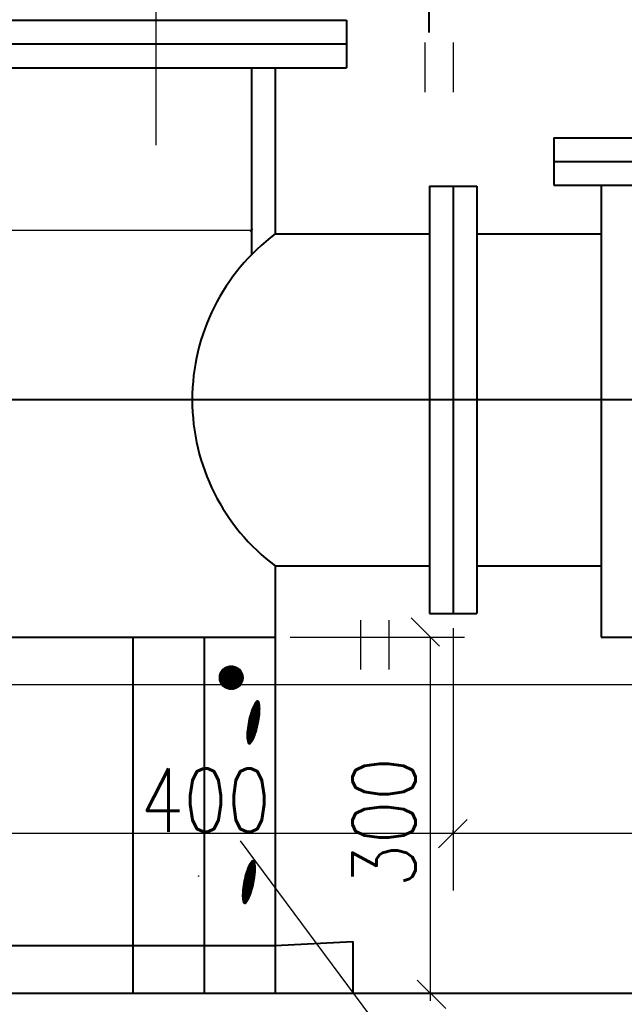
# Model space of a CAD drawing. Header units: millimetres. Extents: x -3143211 to -2549809, y 1060331 to 1341741.
# Tile 46 of 131: x -3034638 to -3030968, y 1099711 to 1105686. Entities that reach past the tile are written whole.
import ezdxf

# ---------------------------------------------------------------- set-up
doc = ezdxf.new("R2010")
doc.units = ezdxf.units.MM
for name, color, linetype in [('7', 2, 'Continuous'), ('8', 2, 'Continuous'), ('PUMP', 1, 'Continuous'), ('размер', 34, 'Continuous')]:
    doc.layers.add(name, color=color, linetype=linetype)
doc.styles.add('STANDART', font='TXT.SHX', dxfattribs={"width": 0.8})

# ---------------------------------------------------------------- blocks, each defined once
blk = doc.blocks.new('_Oblique')
at = {"color": 0, "linetype": 'ByBlock', "lineweight": -2}
blk.add_line((-0.5, -0.5), (0.5, 0.5), dxfattribs=at)

msp = doc.modelspace()

# ---------------------------------------------------------------- linework, layer by layer
at = {"lineweight": 40}
for p, q in [((-3032155.10455, 1106259.09826), (-3032155.10455, 1105609.05487)), ((-3037262.40657, 1105683.09826), (-3032654.40657, 1105683.09826)), ((-3032654.40657, 1105683.09826), (-3032654.40657, 1105395.09826)), ((-3037262.40657, 1105539.09826), (-3032654.40657, 1105539.09826)), ((-3037262.40657, 1105395.09826), (-3032654.40657, 1105395.09826)), ((-3033230.40657, 1105395.09826), (-3033230.40657, 1104261.02342)), ((-3033086.40657, 1105395.09826), (-3033086.40657, 1104387.09826)), ((-3033230.40657, 1105305.09826), (-3033230.40657, 1104408.72931)), ((-3031395.58325, 1104969.52231), (-3028803.58325, 1104969.52231)), ((-3031395.58325, 1104969.52231), (-3031395.58325, 1104681.52231)), ((-3031395.58325, 1104825.52231), (-3028803.58325, 1104825.52231)), ((-3032150.40657, 1104675.09826), (-3032150.40657, 1102083.09826)), ((-3032150.40657, 1104675.09826), (-3031862.40657, 1104675.09826)), ((-3032006.40657, 1104675.09826), (-3032006.40657, 1102083.09826)), ((-3031862.40657, 1104675.09826), (-3031862.40657, 1102083.09826)), ((-3031395.58325, 1104681.52231), (-3028803.58325, 1104681.52231)), ((-3031107.58325, 1104681.52231), (-3031107.58325, 1101939.09826)), ((-3033086.40657, 1104387.09826), (-3032150.40657, 1104387.09826)), ((-3031862.40657, 1104387.09826), (-3031107.58325, 1104387.09826)), ((-3026102.40657, 1103379.09826), (-3038990.40657, 1103379.09826)), ((-3033086.40657, 1102371.09826), (-3032150.40657, 1102371.09826)), ((-3033086.40657, 1102371.09826), (-3033086.40657, 1099779.09826)), ((-3031862.40657, 1102371.09826), (-3031107.58325, 1102371.09826)), ((-3032150.40657, 1102083.09826), (-3031862.40657, 1102083.09826)), ((-3036830.40657, 1101939.09826), (-3033086.40657, 1101939.09826)), ((-3033950.40657, 1101939.09826), (-3033950.40657, 1099779.09826)), ((-3033518.40657, 1101939.09826), (-3033518.40657, 1099779.09826)), ((-3031107.58325, 1101939.09826), (-3029091.58325, 1101939.09826)), ((-3033086.40657, 1100067.09826), (-3032615.34545, 1100091.95668)), ((-3032615.34545, 1100091.95668), (-3032615.34545, 1099779.09826)), ((-3036830.40657, 1100067.09826), (-3033086.40657, 1100067.09826)), ((-3048863.07123, 1099779.09826), (-3012660.63092, 1099779.09826))]:
    msp.add_line(p, q, dxfattribs=at)
at = {"color": 188, "linetype": 'ByBlock'}
for p, q in [((-3032089.57619, 1101883.38931), (-3032262.37619, 1102056.18931)), ((-3032996.40657, 1101939.09826), (-3031937.64538, 1101939.09826)), ((-3031922.35045, 1100833.25497), (-3032095.15045, 1100660.45497)), ((-3032224.54339, 1099857.9834), (-3032051.74339, 1099685.1834)), ((-3032525.34545, 1099779.09826), (-3031937.64538, 1099779.09826))]:
    msp.add_line(p, q, dxfattribs=at)
at = {"color": 188}
for p, q in [((-3033425.89502, 1101693.31061), (-3033354.11209, 1101765.09353)), ((-3033425.85883, 1101690.80121), (-3033351.60269, 1101765.05735)), ((-3033425.84021, 1101695.911), (-3033356.71249, 1101765.03872)), ((-3033425.74047, 1101688.37398), (-3033349.17547, 1101764.93899)), ((-3033425.68347, 1101698.61332), (-3033359.41481, 1101764.88199)), ((-3033425.54717, 1101686.0217), (-3033346.82318, 1101764.74569)), ((-3033425.41097, 1101701.4314), (-3033362.23289, 1101764.60949)), ((-3033425.28494, 1101683.73835), (-3033344.53983, 1101764.48345)), ((-3033425.00477, 1101704.38319), (-3033365.18467, 1101764.20329)), ((-3033424.95883, 1101681.51887), (-3033342.32035, 1101764.15735)), ((-3033424.57315, 1101679.35896), (-3033340.16045, 1101763.77167)), ((-3033424.4409, 1101707.49265), (-3033368.29414, 1101763.63941)), ((-3033424.13158, 1101677.25495), (-3033338.05644, 1101763.3301)), ((-3033423.686, 1101710.79313), (-3033371.59462, 1101762.88451)), ((-3033423.6373, 1101675.20365), (-3033336.00514, 1101762.83581)), ((-3033423.09307, 1101673.20229), (-3033334.00378, 1101762.29159)), ((-3033422.69128, 1101714.33344), (-3033375.13493, 1101761.88979)), ((-3033422.50131, 1101671.24847), (-3033332.04995, 1101761.69983)), ((-3033421.86414, 1101669.34006), (-3033330.14154, 1101761.06265)), ((-3033421.37988, 1101718.19042), (-3033378.99191, 1101760.57839)), ((-3033421.18341, 1101667.4752), (-3033328.27668, 1101760.38193)), ((-3033420.46078, 1101665.65224), (-3033326.45373, 1101759.6593)), ((-3033419.69771, 1101663.86974), (-3033324.67122, 1101758.89622)), ((-3033419.61712, 1101722.49877), (-3033383.30025, 1101758.81563)), ((-3033418.89547, 1101662.12639), (-3033322.92788, 1101758.09398)), ((-3033418.05521, 1101660.42106), (-3033321.22255, 1101757.25372)), ((-3033417.17795, 1101658.75274), (-3033319.55423, 1101756.37646)), ((-3033417.12009, 1101727.54138), (-3033388.34287, 1101756.3186)), ((-3033416.26457, 1101657.12054), (-3033317.92202, 1101755.46308)), ((-3033415.31586, 1101655.52366), (-3033316.32514, 1101754.51438)), ((-3033414.33252, 1101653.96142), (-3033314.7629, 1101753.53103)), ((-3033413.31514, 1101652.43321), (-3033313.2347, 1101752.51365)), ((-3033413.00958, 1101734.19747), (-3033394.99896, 1101752.20809)), ((-3033412.26424, 1101650.93853), (-3033311.74001, 1101751.46275)), ((-3033411.18027, 1101649.47692), (-3033310.2784, 1101750.37878)), ((-3033410.06359, 1101648.04801), (-3033308.8495, 1101749.2621)), ((-3033408.91451, 1101646.65151), (-3033307.45299, 1101748.11302)), ((-3033407.73326, 1101645.28717), (-3033306.08866, 1101746.93177)), ((-3033406.52002, 1101643.95483), (-3033304.75632, 1101745.71853)), ((-3033405.27489, 1101642.65437), (-3033303.45586, 1101744.47341)), ((-3033403.99794, 1101641.38574), (-3033302.18722, 1101743.19645)), ((-3033402.68915, 1101640.14894), (-3033300.95043, 1101741.88767)), ((-3033401.34846, 1101638.94405), (-3033299.74553, 1101740.54697)), ((-3033399.97573, 1101637.77119), (-3033298.57268, 1101739.17425)), ((-3033398.57079, 1101636.63055), (-3033297.43204, 1101737.7693)), ((-3033397.13336, 1101635.52239), (-3033296.32388, 1101736.33188)), ((-3033395.66314, 1101634.44703), (-3033295.24851, 1101734.86166)), ((-3033394.15974, 1101633.40484), (-3033294.20633, 1101733.35826)), ((-3033392.62269, 1101632.39631), (-3033293.1978, 1101731.82121)), ((-3033391.05146, 1101631.42196), (-3033292.22344, 1101730.24997)), ((-3033389.44542, 1101630.48242), (-3033291.2839, 1101728.64393)), ((-3033387.80385, 1101629.5784), (-3033290.37989, 1101727.00236)), ((-3033386.12594, 1101628.71072), (-3033289.51221, 1101725.32446)), ((-3033384.41078, 1101627.8803), (-3033288.68179, 1101723.60929)), ((-3033382.65731, 1101627.08818), (-3033287.88967, 1101721.85583)), ((-3033380.86436, 1101626.33555), (-3033287.13703, 1101720.06288)), ((-3033379.0306, 1101625.62373), (-3033286.42521, 1101718.22911)), ((-3033377.15452, 1101624.95422), (-3033285.7557, 1101716.35304)), ((-3033375.23443, 1101624.32873), (-3033285.13021, 1101714.43294)), ((-3033373.2684, 1101623.74918), (-3033284.55066, 1101712.46691)), ((-3033371.25423, 1101623.21776), (-3033284.01925, 1101710.45274)), ((-3033369.18943, 1101622.73698), (-3033283.53846, 1101708.38794)), ((-3033367.07113, 1101622.30969), (-3033283.11118, 1101706.26964)), ((-3033364.89603, 1101621.9392), (-3033282.74069, 1101704.09455)), ((-3033362.6603, 1101621.62935), (-3033282.43084, 1101701.85881)), ((-3033360.35945, 1101621.38462), (-3033282.1861, 1101699.55796)), ((-3033357.9882, 1101621.21028), (-3033282.01177, 1101697.18671)), ((-3033355.54025, 1101621.11265), (-3033281.91414, 1101694.73876)), ((-3033353.00799, 1101621.09933), (-3033281.90081, 1101692.2065)), ((-3033350.38211, 1101621.17962), (-3033281.98111, 1101689.58062)), ((-3033347.651, 1101621.36515), (-3033282.16663, 1101686.84951)), ((-3033344.7999, 1101621.67066), (-3033282.47215, 1101683.99841)), ((-3033341.80951, 1101622.11546), (-3033282.91695, 1101681.00803)), ((-3033338.65382, 1101622.72557), (-3033283.52706, 1101677.85233)), ((-3033335.2962, 1101623.53761), (-3033284.3391, 1101674.49471)), ((-3033331.68212, 1101624.6061), (-3033285.40759, 1101670.88063)), ((-3033327.7237, 1101626.01894), (-3033286.82042, 1101666.92222)), ((-3033323.26096, 1101627.93609), (-3033288.73758, 1101662.45948)), ((-3033317.93339, 1101630.71808), (-3033291.51956, 1101657.1319)), ((-3033310.35579, 1101635.75009), (-3033296.55158, 1101649.5543)), ((-3033227.42973, 1101504.69123), (-3033179.78365, 1101484.65253)), ((-3033226.763, 1101506.36353), (-3033179.67612, 1101486.56003)), ((-3033226.08655, 1101508.03175), (-3033179.58025, 1101488.47242)), ((-3033225.40038, 1101509.69589), (-3033179.49611, 1101490.38975)), ((-3033224.7045, 1101511.35593), (-3033179.4238, 1101492.31205)), ((-3033223.9989, 1101513.01189), (-3033179.36338, 1101494.23936)), ((-3033223.28358, 1101514.66376), (-3033179.31496, 1101496.17171)), ((-3033222.55855, 1101516.31155), (-3033179.27861, 1101498.10914)), ((-3033221.82379, 1101517.95524), (-3033179.25443, 1101500.05168)), ((-3033221.07673, 1101519.59376), (-3033179.24251, 1101501.99939)), ((-3033220.30774, 1101521.22306), (-3033179.24295, 1101503.95229)), ((-3033219.51588, 1101522.84274), (-3033179.25586, 1101505.91043)), ((-3033218.70109, 1101524.45278), (-3033179.28132, 1101507.87386)), ((-3033217.86331, 1101526.05315), (-3033179.31945, 1101509.84261)), ((-3033217.00246, 1101527.64381), (-3033179.37811, 1101511.82)), ((-3033216.11845, 1101529.22473), (-3033179.46731, 1101513.81023)), ((-3033215.21116, 1101530.79587), (-3033179.58775, 1101515.8136)), ((-3033214.28047, 1101532.35716), (-3033179.74015, 1101517.83041)), ((-3033213.32625, 1101533.90856), (-3033179.92526, 1101519.86098)), ((-3033212.34834, 1101535.44999), (-3033180.14391, 1101521.90565)), ((-3033211.34658, 1101536.98139), (-3033180.39699, 1101523.96481)), ((-3033210.32078, 1101538.50268), (-3033180.68545, 1101526.03884)), ((-3033209.27075, 1101540.01378), (-3033181.01031, 1101528.12818)), ((-3033208.19626, 1101541.5146), (-3033181.37267, 1101530.2333)), ((-3033207.09708, 1101543.00502), (-3033181.77372, 1101532.35468)), ((-3033205.97295, 1101544.48496), (-3033182.21475, 1101534.49289)), ((-3033204.8236, 1101545.95429), (-3033182.69716, 1101536.64849)), ((-3033203.64874, 1101547.41289), (-3033183.22246, 1101538.82214)), ((-3033202.44805, 1101548.86063), (-3033183.79231, 1101541.01451)), ((-3033201.14769, 1101550.26645), (-3033184.40849, 1101543.22638)), ((-3033199.44762, 1101551.50416), (-3033185.073, 1101545.45857)), ((-3033197.10608, 1101552.47208), (-3033186.032, 1101547.81462)), ((-3033192.93237, 1101552.66944), (-3033188.81006, 1101550.93571)), ((-3033245.21258, 1101445.77789), (-3033188.23144, 1101421.81312)), ((-3033244.78894, 1101447.55244), (-3033187.88599, 1101423.62055)), ((-3033244.35999, 1101449.32475), (-3033187.54599, 1101425.43027)), ((-3033243.92574, 1101451.09483), (-3033187.21146, 1101427.24229)), ((-3033243.4862, 1101452.86269), (-3033186.88241, 1101429.05662)), ((-3033243.04138, 1101454.62832), (-3033186.55884, 1101430.87325)), ((-3033242.59129, 1101456.39174), (-3033186.24078, 1101432.69219)), ((-3033242.13592, 1101458.15294), (-3033185.92823, 1101434.51346)), ((-3033241.67529, 1101459.91193), (-3033185.6212, 1101436.33705)), ((-3033241.20941, 1101461.66871), (-3033185.31971, 1101438.16296)), ((-3033240.73829, 1101463.42328), (-3033185.02377, 1101439.99121)), ((-3033240.26192, 1101465.17565), (-3033184.73339, 1101441.8218)), ((-3033239.78032, 1101466.92581), (-3033184.44858, 1101443.65474)), ((-3033239.29349, 1101468.67378), (-3033184.16937, 1101445.49002)), ((-3033238.80143, 1101470.41955), (-3033183.89576, 1101447.32767)), ((-3033238.30417, 1101472.16313), (-3033183.62776, 1101449.16767)), ((-3033237.80169, 1101473.90452), (-3033183.36539, 1101451.01004)), ((-3033237.29401, 1101475.64372), (-3033183.10867, 1101452.85478)), ((-3033236.78113, 1101477.38073), (-3033182.8576, 1101454.70191)), ((-3033236.26305, 1101479.11556), (-3033182.6122, 1101456.55142)), ((-3033235.73979, 1101480.8482), (-3033182.3725, 1101458.40332)), ((-3033235.20985, 1101482.57804), (-3033182.13849, 1101460.25762)), ((-3033234.67014, 1101484.30377), (-3033181.91021, 1101462.11432)), ((-3033234.12059, 1101486.02535), (-3033181.68765, 1101463.97344)), ((-3033233.56121, 1101487.74281), (-3033181.47085, 1101465.83497)), ((-3033232.99203, 1101489.45614), (-3033181.25981, 1101467.69893)), ((-3033232.41304, 1101491.16535), (-3033181.05455, 1101469.56532)), ((-3033231.82427, 1101492.87045), (-3033180.85653, 1101471.43475)), ((-3033231.22573, 1101494.57143), (-3033180.66945, 1101473.30878)), ((-3033230.61743, 1101496.26831), (-3033180.49352, 1101475.18751)), ((-3033229.99936, 1101497.96109), (-3033180.32882, 1101477.07096)), ((-3033229.37156, 1101499.64976), (-3033180.17541, 1101478.95915)), ((-3033228.73401, 1101501.33434), (-3033180.03337, 1101480.85213)), ((-3033228.08673, 1101503.01483), (-3033179.90275, 1101482.74991)), ((-3033256.15224, 1101385.93921), (-3033202.62998, 1101363.42915)), ((-3033255.90945, 1101387.78981), (-3033202.10953, 1101365.16298)), ((-3033255.66098, 1101389.63803), (-3033201.59427, 1101366.89899)), ((-3033255.40684, 1101391.48386), (-3033201.0842, 1101368.63718)), ((-3033255.14706, 1101393.32732), (-3033200.57934, 1101370.37757)), ((-3033254.88164, 1101395.16841), (-3033200.07968, 1101372.12014)), ((-3033254.6106, 1101397.00713), (-3033199.58524, 1101373.86491)), ((-3033254.33395, 1101398.84349), (-3033199.09602, 1101375.61187)), ((-3033254.0517, 1101400.6775), (-3033198.61202, 1101377.36103)), ((-3033253.76388, 1101402.50917), (-3033198.13325, 1101379.11238)), ((-3033253.47049, 1101404.33849), (-3033197.65972, 1101380.86595)), ((-3033253.17154, 1101406.16548), (-3033197.19143, 1101382.62171)), ((-3033252.86704, 1101407.99013), (-3033196.7284, 1101384.37969)), ((-3033252.55702, 1101409.81246), (-3033196.27062, 1101386.13987)), ((-3033252.24148, 1101411.63247), (-3033195.81811, 1101387.90228)), ((-3033251.92044, 1101413.45016), (-3033195.37087, 1101389.66689)), ((-3033251.5939, 1101415.26554), (-3033194.92891, 1101391.43373)), ((-3033251.26187, 1101417.07862), (-3033194.49224, 1101393.2028)), ((-3033250.92438, 1101418.88939), (-3033194.06086, 1101394.97409)), ((-3033250.58142, 1101420.69787), (-3033193.63479, 1101396.74761)), ((-3033250.23302, 1101422.50406), (-3033193.21402, 1101398.52336)), ((-3033249.87918, 1101424.30796), (-3033192.79858, 1101400.30135)), ((-3033249.51991, 1101426.10957), (-3033192.38846, 1101402.08158)), ((-3033249.15523, 1101427.90891), (-3033191.98369, 1101403.86406)), ((-3033248.78513, 1101429.70597), (-3033191.58425, 1101405.64878)), ((-3033248.40964, 1101431.50077), (-3033191.19017, 1101407.43576)), ((-3033248.02877, 1101433.2933), (-3033190.80146, 1101409.22499)), ((-3033247.64251, 1101435.08357), (-3033190.41812, 1101411.01648)), ((-3033247.25089, 1101436.87157), (-3033190.04016, 1101412.81024)), ((-3033246.85391, 1101438.65733), (-3033189.66759, 1101414.60626)), ((-3033246.45158, 1101440.44084), (-3033189.30042, 1101416.40456)), ((-3033246.04391, 1101442.2221), (-3033188.93867, 1101418.20513)), ((-3033245.6309, 1101444.00111), (-3033188.58234, 1101420.00798)), ((-3033259.41271, 1101340.4453), (-3033217.92672, 1101322.99738)), ((-3033259.40657, 1101338.49), (-3033218.70619, 1101321.37249)), ((-3033259.40645, 1101342.39538), (-3033217.1701, 1101324.63188)), ((-3033259.38793, 1101336.52945), (-3033219.50854, 1101319.75722)), ((-3033259.38787, 1101344.34029), (-3033216.43084, 1101326.27368)), ((-3033259.35709, 1101346.28005), (-3033215.70135, 1101327.9196)), ((-3033259.35667, 1101334.56359), (-3033220.33386, 1101318.15161)), ((-3033259.31419, 1101348.21473), (-3033214.98158, 1101329.56959)), ((-3033259.3113, 1101332.59179), (-3033221.1822, 1101316.55569)), ((-3033259.25926, 1101350.14434), (-3033214.27153, 1101331.22368)), ((-3033259.23873, 1101330.60855), (-3033222.05365, 1101314.96948)), ((-3033259.19238, 1101352.06893), (-3033213.57119, 1101332.88185)), ((-3033259.1353, 1101328.61233), (-3033222.94832, 1101313.39304)), ((-3033259.11365, 1101353.98854), (-3033212.88057, 1101334.54411)), ((-3033259.02315, 1101355.90319), (-3033212.19967, 1101336.21046)), ((-3033259.00031, 1101326.60284), (-3033223.86631, 1101311.82641)), ((-3033258.92096, 1101357.81292), (-3033211.52849, 1101337.88089)), ((-3033258.80715, 1101359.71777), (-3033210.86702, 1101339.55541)), ((-3033258.6818, 1101361.61777), (-3033210.21529, 1101341.23403)), ((-3033258.54498, 1101363.51294), (-3033209.57328, 1101342.91673)), ((-3033258.39677, 1101365.40333), (-3033208.94101, 1101344.60353)), ((-3033258.23724, 1101367.28895), (-3033208.31848, 1101346.29443)), ((-3033258.06645, 1101369.16983), (-3033207.70571, 1101347.98943)), ((-3033257.88447, 1101371.04601), (-3033207.10269, 1101349.68853)), ((-3033257.69136, 1101372.91751), (-3033206.50944, 1101351.39174)), ((-3033257.48886, 1101374.78506), (-3033205.92597, 1101353.09906)), ((-3033257.28047, 1101376.65013), (-3033205.35229, 1101354.8105)), ((-3033257.0663, 1101378.51278), (-3033204.78842, 1101356.52607)), ((-3033256.84638, 1101380.373), (-3033204.23436, 1101358.24576)), ((-3033256.62072, 1101382.23081), (-3033203.69014, 1101359.9696)), ((-3033256.38933, 1101384.08621), (-3033203.15577, 1101361.69757)), ((-3033258.83302, 1101324.57977), (-3033224.80777, 1101310.26964)), ((-3033258.63264, 1101322.54278), (-3033225.77282, 1101308.7228)), ((-3033258.39832, 1101320.49152), (-3033226.76164, 1101307.18596)), ((-3033258.12915, 1101318.4256), (-3033227.77439, 1101305.65918)), ((-3033257.82415, 1101316.3446), (-3033228.81127, 1101304.14255)), ((-3033257.48224, 1101314.24809), (-3033229.87248, 1101302.63615)), ((-3033257.10231, 1101312.13559), (-3033230.95826, 1101301.14008)), ((-3033256.6831, 1101310.00656), (-3033232.06884, 1101299.65445)), ((-3033256.22329, 1101307.86046), (-3033233.20449, 1101298.17936)), ((-3033255.72142, 1101305.69667), (-3033234.36549, 1101296.71493)), ((-3033255.17592, 1101303.51453), (-3033235.55215, 1101295.26129)), ((-3033254.58507, 1101301.31332), (-3033236.76692, 1101293.81947)), ((-3033253.947, 1101299.09225), (-3033238.22512, 1101292.48004)), ((-3033253.2388, 1101296.84169), (-3033240.17481, 1101291.34731)), ((-3033251.7909, 1101294.28002), (-3033243.01836, 1101290.59052)), ((-3033249.86475, 1100548.12341), (-3033206.58481, 1100529.921)), ((-3033249.12999, 1100549.76711), (-3033206.56063, 1100531.86355)), ((-3033248.38293, 1100551.40563), (-3033206.54871, 1100533.81125)), ((-3033247.61394, 1100553.03493), (-3033206.54915, 1100535.76415)), ((-3033246.82208, 1100554.65461), (-3033206.56205, 1100537.7223)), ((-3033246.00729, 1100556.26464), (-3033206.58752, 1100539.68572)), ((-3033245.16951, 1100557.86501), (-3033206.62565, 1100541.65447)), ((-3033244.30866, 1100559.45568), (-3033206.68431, 1100543.63186)), ((-3033243.42465, 1100561.0366), (-3033206.77351, 1100545.62209)), ((-3033242.51736, 1100562.60773), (-3033206.89395, 1100547.62546)), ((-3033241.58667, 1100564.16902), (-3033207.04635, 1100549.64227)), ((-3033240.63245, 1100565.72042), (-3033207.23146, 1100551.67284)), ((-3033239.65454, 1100567.26185), (-3033207.45011, 1100553.71752)), ((-3033238.65278, 1100568.79326), (-3033207.70319, 1100555.77667)), ((-3033237.62698, 1100570.31455), (-3033207.99165, 1100557.8507)), ((-3033236.57695, 1100571.82565), (-3033208.31651, 1100559.94005)), ((-3033235.50246, 1100573.32646), (-3033208.67887, 1100562.04516)), ((-3033234.40328, 1100574.81689), (-3033209.07992, 1100564.16655)), ((-3033233.27915, 1100576.29683), (-3033209.52095, 1100566.30475)), ((-3033232.1298, 1100577.76616), (-3033210.00336, 1100568.46036)), ((-3033230.95494, 1100579.22476), (-3033210.52866, 1100570.634)), ((-3033229.75425, 1100580.67249), (-3033211.09851, 1100572.82638)), ((-3033228.45389, 1100582.07831), (-3033211.71469, 1100575.03824)), ((-3033226.75382, 1100583.31602), (-3033212.37919, 1100577.27043)), ((-3033224.41228, 1100584.28395), (-3033213.3382, 1100579.62648)), ((-3033220.23857, 1100584.48131), (-3033216.11626, 1100582.74757)), ((-3033269.44212, 1100489.96481), (-3033213.23443, 1100466.32532)), ((-3033268.98149, 1100491.72379), (-3033212.9274, 1100468.14891)), ((-3033268.51561, 1100493.48057), (-3033212.62591, 1100469.97483)), ((-3033268.04449, 1100495.23514), (-3033212.32997, 1100471.80308)), ((-3033267.56812, 1100496.98751), (-3033212.03959, 1100473.63367)), ((-3033267.08652, 1100498.73768), (-3033211.75478, 1100475.4666)), ((-3033266.59969, 1100500.48565), (-3033211.47557, 1100477.30189)), ((-3033266.10763, 1100502.23142), (-3033211.20196, 1100479.13953)), ((-3033265.61037, 1100503.975), (-3033210.93396, 1100480.97953)), ((-3033265.10789, 1100505.71638), (-3033210.67159, 1100482.8219)), ((-3033264.60021, 1100507.45558), (-3033210.41487, 1100484.66665)), ((-3033264.08733, 1100509.19259), (-3033210.1638, 1100486.51377)), ((-3033263.56925, 1100510.92742), (-3033209.9184, 1100488.36328)), ((-3033263.04599, 1100512.66007), (-3033209.6787, 1100490.21518)), ((-3033262.51605, 1100514.3899), (-3033209.44469, 1100492.06948)), ((-3033261.97634, 1100516.11563), (-3033209.2164, 1100493.92618)), ((-3033261.42679, 1100517.83722), (-3033208.99385, 1100495.7853)), ((-3033260.86741, 1100519.55468), (-3033208.77705, 1100497.64683)), ((-3033260.29823, 1100521.26801), (-3033208.56601, 1100499.51079)), ((-3033259.71924, 1100522.97722), (-3033208.36075, 1100501.37718)), ((-3033259.13047, 1100524.68231), (-3033208.16273, 1100503.24662)), ((-3033258.53193, 1100526.3833), (-3033207.97565, 1100505.12065)), ((-3033257.92363, 1100528.08017), (-3033207.79972, 1100506.99937)), ((-3033257.30556, 1100529.77295), (-3033207.63502, 1100508.88282)), ((-3033256.67776, 1100531.46163), (-3033207.48161, 1100510.77102)), ((-3033256.04021, 1100533.14621), (-3033207.33957, 1100512.66399)), ((-3033255.39293, 1100534.82669), (-3033207.20895, 1100514.56178)), ((-3033254.73593, 1100536.50309), (-3033207.08985, 1100516.4644)), ((-3033254.0692, 1100538.1754), (-3033206.98232, 1100518.37189)), ((-3033253.39275, 1100539.84362), (-3033206.88645, 1100520.28429)), ((-3033252.70658, 1100541.50775), (-3033206.80231, 1100522.20162)), ((-3033252.0107, 1100543.16779), (-3033206.73, 1100524.12392)), ((-3033251.3051, 1100544.82375), (-3033206.66958, 1100526.05122)), ((-3033250.58978, 1100546.47563), (-3033206.62116, 1100527.98357)), ((-3033281.9168, 1100428.81899), (-3033226.89144, 1100405.67677)), ((-3033281.64015, 1100430.65536), (-3033226.40222, 1100407.42373)), ((-3033281.3579, 1100432.48937), (-3033225.91822, 1100409.17289)), ((-3033281.07008, 1100434.32103), (-3033225.43945, 1100410.92425)), ((-3033280.77668, 1100436.15035), (-3033224.96592, 1100412.67781)), ((-3033280.47774, 1100437.97734), (-3033224.49763, 1100414.43358)), ((-3033280.17324, 1100439.80199), (-3033224.0346, 1100416.19155)), ((-3033279.86322, 1100441.62432), (-3033223.57682, 1100417.95174)), ((-3033279.54768, 1100443.44433), (-3033223.12431, 1100419.71414)), ((-3033279.22664, 1100445.26202), (-3033222.67707, 1100421.47876)), ((-3033278.9001, 1100447.0774), (-3033222.23511, 1100423.2456)), ((-3033278.56807, 1100448.89048), (-3033221.79844, 1100425.01466)), ((-3033278.23058, 1100450.70125), (-3033221.36706, 1100426.78595)), ((-3033277.88762, 1100452.50973), (-3033220.94099, 1100428.55947)), ((-3033277.53922, 1100454.31592), (-3033220.52022, 1100430.33522)), ((-3033277.18538, 1100456.11982), (-3033220.10478, 1100432.11321)), ((-3033276.82611, 1100457.92144), (-3033219.69466, 1100433.89345)), ((-3033276.46143, 1100459.72077), (-3033219.28989, 1100435.67592)), ((-3033276.09133, 1100461.51784), (-3033218.89045, 1100437.46065)), ((-3033275.71584, 1100463.31263), (-3033218.49637, 1100439.24762)), ((-3033275.33497, 1100465.10516), (-3033218.10766, 1100441.03686)), ((-3033274.94871, 1100466.89543), (-3033217.72431, 1100442.82835)), ((-3033274.55709, 1100468.68344), (-3033217.34636, 1100444.6221)), ((-3033274.16011, 1100470.46919), (-3033216.97379, 1100446.41813)), ((-3033273.75778, 1100472.2527), (-3033216.60662, 1100448.21642)), ((-3033273.35011, 1100474.03396), (-3033216.24487, 1100450.017)), ((-3033272.9371, 1100475.81298), (-3033215.88854, 1100451.81985)), ((-3033272.51878, 1100477.58976), (-3033215.53764, 1100453.62499)), ((-3033272.09514, 1100479.3643), (-3033215.19219, 1100455.43241)), ((-3033271.66619, 1100481.13661), (-3033214.85219, 1100457.24214)), ((-3033271.23194, 1100482.90669), (-3033214.51766, 1100459.05416)), ((-3033270.7924, 1100484.67455), (-3033214.18861, 1100460.86848)), ((-3033270.34758, 1100486.44019), (-3033213.86504, 1100462.68511)), ((-3033269.89749, 1100488.2036), (-3033213.54698, 1100464.50406)), ((-3033286.71891, 1100372.25716), (-3033245.23292, 1100354.80924)), ((-3033286.71277, 1100370.30187), (-3033246.01239, 1100353.18435)), ((-3033286.71264, 1100374.20725), (-3033244.4763, 1100356.44375)), ((-3033286.69407, 1100376.15215), (-3033243.73704, 1100358.08555)), ((-3033286.66329, 1100378.09192), (-3033243.00755, 1100359.73146)), ((-3033286.62039, 1100380.02659), (-3033242.28778, 1100361.38146)), ((-3033286.56546, 1100381.9562), (-3033241.57773, 1100363.03554)), ((-3033286.49858, 1100383.88079), (-3033240.87739, 1100364.69372)), ((-3033286.41985, 1100385.8004), (-3033240.18677, 1100366.35598)), ((-3033286.32935, 1100387.71505), (-3033239.50587, 1100368.02232)), ((-3033286.22716, 1100389.62479), (-3033238.83469, 1100369.69276)), ((-3033286.11335, 1100391.52964), (-3033238.17322, 1100371.36728)), ((-3033285.988, 1100393.42963), (-3033237.52149, 1100373.04589)), ((-3033285.85118, 1100395.32481), (-3033236.87948, 1100374.7286)), ((-3033285.70297, 1100397.21519), (-3033236.24721, 1100376.41539)), ((-3033285.54344, 1100399.10081), (-3033235.62468, 1100378.10629)), ((-3033285.37265, 1100400.9817), (-3033235.0119, 1100379.80129)), ((-3033285.19067, 1100402.85788), (-3033234.40889, 1100381.50039)), ((-3033284.99756, 1100404.72938), (-3033233.81564, 1100383.2036)), ((-3033284.79506, 1100406.59693), (-3033233.23217, 1100384.91093)), ((-3033284.58667, 1100408.462), (-3033232.65849, 1100386.62237)), ((-3033284.3725, 1100410.32464), (-3033232.09462, 1100388.33793)), ((-3033284.15258, 1100412.18486), (-3033231.54056, 1100390.05763)), ((-3033283.92692, 1100414.04267), (-3033230.99634, 1100391.78146)), ((-3033283.69553, 1100415.89807), (-3033230.46197, 1100393.50943)), ((-3033283.45844, 1100417.75107), (-3033229.93618, 1100395.24101)), ((-3033283.21565, 1100419.60168), (-3033229.41573, 1100396.97484)), ((-3033282.96718, 1100421.44989), (-3033228.90047, 1100398.71085)), ((-3033282.71304, 1100423.29573), (-3033228.3904, 1100400.44905)), ((-3033282.45326, 1100425.13918), (-3033227.88554, 1100402.18943)), ((-3033282.18784, 1100426.98027), (-3033227.38588, 1100403.932)), ((-3033286.69413, 1100368.34131), (-3033246.81474, 1100351.56909)), ((-3033286.66287, 1100366.37545), (-3033247.64006, 1100349.96348)), ((-3033286.61749, 1100364.40365), (-3033248.4884, 1100348.36755)), ((-3033286.54493, 1100362.42041), (-3033249.35985, 1100346.78134)), ((-3033286.4415, 1100360.4242), (-3033250.25452, 1100345.2049)), ((-3033286.30651, 1100358.41471), (-3033251.17251, 1100343.63827)), ((-3033286.13922, 1100356.39164), (-3033252.11397, 1100342.08151)), ((-3033285.93884, 1100354.35465), (-3033253.07902, 1100340.53467)), ((-3033285.70452, 1100352.30338), (-3033254.06784, 1100338.99782)), ((-3033285.43535, 1100350.23746), (-3033255.08059, 1100337.47104)), ((-3033285.13035, 1100348.15647), (-3033256.11747, 1100335.95441)), ((-3033284.78844, 1100346.05996), (-3033257.17868, 1100334.44802)), ((-3033284.40851, 1100343.94745), (-3033258.26446, 1100332.95195)), ((-3033283.9893, 1100341.81843), (-3033259.37504, 1100331.46631)), ((-3033283.52949, 1100339.67232), (-3033260.51069, 1100329.99122)), ((-3033283.02762, 1100337.50854), (-3033261.67169, 1100328.52679)), ((-3033282.48212, 1100335.3264), (-3033262.85835, 1100327.07315)), ((-3033281.89127, 1100333.12519), (-3033264.07312, 1100325.63134)), ((-3033281.2532, 1100330.90412), (-3033265.53132, 1100324.2919)), ((-3033280.545, 1100328.65355), (-3033267.48101, 1100323.15918)), ((-3033279.0971, 1100326.09189), (-3033270.32456, 1100322.40238))]:
    msp.add_line(p, q, dxfattribs=at)
at = {"lineweight": 40}
msp.add_arc((-3032331.0732, 1103379.09826), 1259.60014, 126.84563926, 233.15436074, dxfattribs=at)
msp.add_point((-3032006.40657, 1102083.09826), dxfattribs=at)
msp.add_point((-3032006.40657, 1102083.09826), dxfattribs=at)
at = {"layer": '7', "color": 188}
for p, q in [((-3032178.60016, 1105547.20086), (-3032178.60016, 1105246.98468)), ((-3032006.83989, 1105547.20086), (-3032006.83989, 1105246.98468)), ((-3032568.45092, 1102042.7982), (-3032568.45092, 1101742.58202)), ((-3032396.69064, 1102042.7982), (-3032396.69064, 1101742.58202))]:
    msp.add_line(p, q, dxfattribs=at)
at = {"layer": '8', "color": 188}
msp.add_line((-3045686.40657, 1101651.09826), (-3026822.40657, 1101651.09826), dxfattribs=at)
msp.add_circle((-3033353.89534, 1101693.09386), 72, dxfattribs=at)
for centre, radius, start, end in [((-3032941.57217, 1101391.69228), 307.38137, 155.621912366, 163.071700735), ((-3033102.16007, 1101464.46414), 131.0742, 139.634020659, 155.621912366), ((-3033194.56733, 1101543.01431), 9.79258, 78.467479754, 139.634020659), ((-3033194.56733, 1101543.01431), 9.79258, 17.300938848, 78.467479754), ((-3033310.36167, 1101506.94631), 131.0742, 1.313047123, 17.300938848), ((-3033486.62254, 1101502.90623), 307.38137, 353.863258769, 1.313047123), ((-3032675.45382, 1101310.69574), 585.55293, 163.071700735, 168.467479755), ((-3033763.20007, 1101532.64324), 585.55293, 348.467479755, 353.863258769), ((-3032675.45382, 1101310.69574), 585.55293, 168.467479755, 173.863258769), ((-3033763.20007, 1101532.64324), 585.55293, 343.071700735, 348.467479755), ((-3032952.03134, 1101340.43275), 307.38137, 173.863258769, 181.313047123), ((-3033128.29222, 1101336.39267), 131.0742, 181.313047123, 197.300938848), ((-3033497.08172, 1101451.64671), 307.38137, 335.621912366, 343.071700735), ((-3033244.08656, 1101300.32467), 9.79258, 197.300938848, 258.467479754), ((-3033244.08656, 1101300.32467), 9.79258, 258.467479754, 319.634020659), ((-3033336.49381, 1101378.87484), 131.0742, 319.634020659, 335.621912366), ((-3032968.87837, 1100423.50414), 307.38137, 155.621912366, 163.071700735), ((-3033129.46627, 1100496.276), 131.0742, 139.634020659, 155.621912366), ((-3033221.87353, 1100574.82618), 9.79258, 78.467479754, 139.634020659), ((-3033221.87353, 1100574.82618), 9.79258, 17.300938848, 78.467479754), ((-3033337.66787, 1100538.75817), 131.0742, 1.313047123, 17.300938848), ((-3033549.54508, 1100479.37144), 9.79258, 78.467479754, 139.634020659), ((-3032702.76002, 1100342.50761), 585.55293, 163.071700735, 168.467479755), ((-3033790.50627, 1100564.4551), 585.55293, 348.467479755, 353.863258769), ((-3033513.92874, 1100534.7181), 307.38137, 353.863258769, 1.313047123), ((-3032702.76002, 1100342.50761), 585.55293, 168.467479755, 173.863258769), ((-3033790.50627, 1100564.4551), 585.55293, 343.071700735, 348.467479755), ((-3032979.33754, 1100372.24461), 307.38137, 173.863258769, 181.313047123), ((-3033524.38791, 1100483.45857), 307.38137, 335.621912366, 343.071700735), ((-3033155.59842, 1100368.20453), 131.0742, 181.313047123, 197.300938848), ((-3033271.39276, 1100332.13653), 9.79258, 197.300938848, 258.467479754), ((-3033271.39276, 1100332.13653), 9.79258, 258.467479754, 319.634020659), ((-3033363.80001, 1100410.68671), 131.0742, 319.634020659, 335.621912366)]:
    msp.add_arc(centre, radius, start, end, dxfattribs=at)
at = {"layer": 'Defpoints', "color": 188, "linetype": 'ByBlock'}
for p in [(-3033230.40657, 1105395.09826), (-3033230.40657, 1104667.92931), (-3033086.40657, 1101939.09826), (-3032196.84538, 1101939.09826), (-3032006.40657, 1100661.01336), (-3033950.40657, 1099779.09826), (-3032615.34545, 1099779.09826)]:
    msp.add_point(p, dxfattribs=at)
at = {"layer": 'PUMP', "color": 188}
for p, q in [((-3033809.19411, 1104924.1956), (-3033809.19411, 1107083.183)), ((-3033300.49321, 1100702.80648), (-3031090.60108, 1097731.5601))]:
    msp.add_line(p, q, dxfattribs=at)
at = {"layer": 'размер', "color": 188}
for p, q in [((-3033230.40657, 1104661.92931), (-3033230.40657, 1104391.44931)), ((-3036686.40657, 1104408.72931), (-3033230.40657, 1104408.72931)), ((-3032006.40657, 1101993.09826), (-3032006.40657, 1100401.81336)), ((-3032190.84538, 1101939.09826), (-3032128.25374, 1101939.09826)), ((-3032145.53374, 1101939.09826), (-3032145.53374, 1099732.11425)), ((-3034958.40657, 1100748.55816), (-3032006.40657, 1100748.55816)), ((-3032006.40657, 1100754.55816), (-3032006.40657, 1100765.83816)), ((-3032006.40657, 1100754.55816), (-3032006.40657, 1100765.83816)), ((-3032006.40657, 1100748.55816), (-3028262.40657, 1100748.55816)), ((-3032190.84538, 1099779.09826), (-3032128.25374, 1099779.09826))]:
    msp.add_line(p, q, dxfattribs=at)

# ---------------------------------------------------------------- block references
at = {"layer": 'размер', "color": 188, "xscale": 17.28000000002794, "yscale": 17.28000000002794, "zscale": 17.28000000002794}
msp.add_blockref('_Oblique', (-3033230.40657, 1104408.72931), dxfattribs=at)

# ---------------------------------------------------------------- texts
at = {"layer": 'размер', "color": 188, "style": 'STANDART', "width": 0.8}
msp.add_text('400', height=384, dxfattribs=at).set_placement((-3033904.96894, 1100757.9731))
msp.add_text('300', height=384, rotation=90, dxfattribs=at).set_placement((-3032234.31604, 1100420.24111))

doc.saveas('drawing.dxf')
